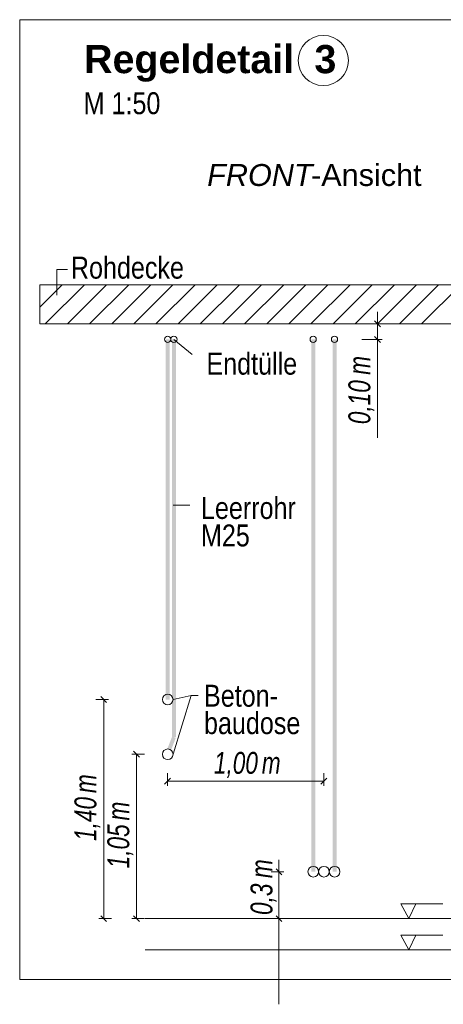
# Model space of a CAD drawing. Extents: x -620 to 300, y 62 to 1112.
# Tile 113 of 236: x 133 to 160, y 670 to 733. Entities that reach past the tile are written whole.
import ezdxf
from ezdxf.lldxf.tags import DXFTag

# ---------------------------------------------------------------- set-up
doc = ezdxf.new("R2010")
doc.units = 0
doc.layers.get('0').update_dxf_attribs({"lineweight": 13})
for name, color, linetype, lineweight, true_color in [('E_Aussparung Bemaßung-A06GA2AY8I', 5, 'Continuous', 9, 0x0000ff), ('E_Betonbaudose', 1, 'Continuous', 13, 0xff0000), ('E_Detail_Beschriftung', 7, 'Continuous', 13, 0x009900), ('E_Detail_Wandschraffur', 7, 'Continuous', 5, 0xc0c0c0), ('E_Leerrohr Beschriftung', 1, 'Continuous', 9, 0xff0000)]:
    doc.layers.add(name, color=color, linetype=linetype, lineweight=lineweight, true_color=true_color)
doc.layers.add('E_Detail_Linie_Text_Bem', color=7, linetype='Continuous', lineweight=13)
doc.styles.get("Standard").update_dxf_attribs({"font": 'ARIALN.TTF'})
tags = doc.linetypes.add('fein_strichliert', pattern=[4, 1, -2, 1]).pattern_tags.tags
tags[8:9] = [DXFTag(74, 4), DXFTag(75, 0), DXFTag(340, '0'), DXFTag(46, 0.0), DXFTag(50, 0.0), DXFTag(44, 0.0), DXFTag(45, 0.0)]
tags[6:7] = [DXFTag(74, 4), DXFTag(75, 0), DXFTag(340, '0'), DXFTag(46, 0.0), DXFTag(50, 0.0), DXFTag(44, 0.0), DXFTag(45, 0.0)]
tags[4:5] = [DXFTag(74, 4), DXFTag(75, 0), DXFTag(340, '0'), DXFTag(46, 0.0), DXFTag(50, 0.0), DXFTag(44, 0.0), DXFTag(45, 0.0)]
tags = doc.linetypes.add('fein_strichliert-A06GA2B28I', pattern=[4, 1, -2, 1]).pattern_tags.tags
tags[8:9] = [DXFTag(74, 4), DXFTag(75, 0), DXFTag(340, '0'), DXFTag(46, 0.0), DXFTag(50, 0.0), DXFTag(44, 0.0), DXFTag(45, 0.0)]
tags[6:7] = [DXFTag(74, 4), DXFTag(75, 0), DXFTag(340, '0'), DXFTag(46, 0.0), DXFTag(50, 0.0), DXFTag(44, 0.0), DXFTag(45, 0.0)]
tags[4:5] = [DXFTag(74, 4), DXFTag(75, 0), DXFTag(340, '0'), DXFTag(46, 0.0), DXFTag(50, 0.0), DXFTag(44, 0.0), DXFTag(45, 0.0)]

# ---------------------------------------------------------------- blocks, each defined once
blk = doc.blocks.new('Referenz-A06GA2B58I')
at = {"layer": 'E_Aussparung Bemaßung-A06GA2AY8I', "linetype": 'Continuous', "ltscale": 0.13}
for p, q in [((155.942, 714.21), (155.942, 706.172)), ((156.242, 713.446), (154.942, 713.446)), ((155.751, 713.637), (156.133, 713.255)), ((156.242, 712.446), (154.942, 712.446)), ((155.751, 712.637), (156.133, 712.256)), ((138.742, 689.446), (137.942, 689.446)), ((138.633, 689.255), (138.251, 689.637)), ((138.442, 689.446), (138.442, 675.446)), ((140.242, 685.946), (141.042, 685.946)), ((140.733, 685.755), (140.351, 686.137)), ((140.542, 685.946), (140.542, 675.446)), ((142.718, 684.422), (142.336, 684.04)), ((142.527, 683.931), (142.527, 684.731)), ((152.706, 684.422), (152.324, 684.04)), ((152.515, 683.931), (152.515, 684.731)), ((142.527, 684.231), (152.515, 684.231)), ((149.642, 679.21), (149.642, 669.975)), ((149.942, 678.446), (149.142, 678.446)), ((149.451, 678.637), (149.833, 678.255)), ((138.633, 675.255), (138.251, 675.637)), ((140.733, 675.255), (140.351, 675.637)), ((149.451, 675.637), (149.833, 675.255)), ((138.142, 675.446), (138.942, 675.446)), ((140.242, 675.446), (141.042, 675.446)), ((149.942, 675.446), (149.142, 675.446))]:
    blk.add_line(p, q, dxfattribs=at)
at = {"layer": 'E_Betonbaudose', "linetype": 'Continuous', "ltscale": 0.13}
for centre, radius in [((142.527, 712.456), 0.2), ((142.927, 712.456), 0.2), ((151.826, 712.456), 0.2), ((153.186, 712.456), 0.2), ((142.536, 689.446), 0.34), ((142.536, 685.946), 0.34), ((151.835, 678.446), 0.34), ((152.515, 678.446), 0.34), ((153.195, 678.446), 0.34)]:
    blk.add_circle(centre, radius, dxfattribs=at)
at = {"layer": 'E_Detail_Linie_Text_Bem', "linetype": 'fein_strichliert-A06GA2B28I', "ltscale": 0.65}
for p, q in [((195.846, 732.874), (133.077, 732.874)), ((133.077, 732.874), (133.077, 671.557)), ((133.077, 671.557), (192.82, 671.557))]:
    blk.add_line(p, q, dxfattribs=at)
at = {"layer": 'E_Detail_Linie_Text_Bem', "color": 0, "linetype": 'Continuous', "ltscale": 0.13}
for p, q in [((135.448, 715.267), (135.448, 716.915)), ((135.448, 716.915), (136.135, 716.915)), ((144.105, 711.494), (142.927, 712.446)), ((143.951, 701.86), (142.891, 701.86)), ((144.025, 689.701), (142.876, 689.446)), ((144.025, 689.701), (142.876, 685.946)), ((144.025, 689.701), (144.486, 689.701)), ((157.935, 675.446), (157.426, 676.396)), ((157.426, 676.396), (160.11, 676.396)), ((158.393, 676.4), (157.935, 675.446)), ((157.935, 673.446), (157.426, 674.396)), ((157.426, 674.396), (160.11, 674.396)), ((158.393, 674.4), (157.935, 673.446))]:
    blk.add_line(p, q, dxfattribs=at)
at = {"layer": 'E_Detail_Linie_Text_Bem', "linetype": 'Continuous', "ltscale": 0.13}
for p, q in [((185.693, 715.946), (134.366, 715.946)), ((134.366, 715.946), (134.366, 713.446)), ((134.366, 713.446), (144.759, 713.446)), ((134.366, 713.446), (183.193, 713.446)), ((144.759, 713.446), (185.693, 713.446)), ((141.093, 675.446), (179.223, 675.446)), ((141.093, 673.446), (179.223, 673.446))]:
    blk.add_line(p, q, dxfattribs=at)
for points in [[(142.661, 712.447), (142.661, 689.446), (142.411, 712.446), (142.411, 689.446)], [(143.052, 712.457), (143.052, 687.021), (142.802, 712.456), (142.802, 687.021)], [(151.96, 712.447), (151.96, 678.446), (151.71, 712.446), (151.71, 678.446)], [(153.32, 712.447), (153.32, 678.446), (153.07, 712.446), (153.07, 678.446)], [(143.044, 686.976), (142.735, 686.186), (142.81, 687.066), (142.502, 686.277)]]:
    blk.add_solid(points, dxfattribs=at)
at = {"layer": 'E_Detail_Wandschraffur', "linetype": 'ByBlock', "ltscale": 0.13}
for p, q in [((134.366, 714.514), (135.799, 715.946)), ((136.127, 713.446), (138.627, 715.946)), ((138.956, 713.446), (141.456, 715.946)), ((141.784, 713.446), (144.284, 715.946)), ((144.613, 713.446), (147.113, 715.946)), ((147.441, 713.446), (149.941, 715.946)), ((150.27, 713.446), (152.77, 715.946)), ((153.098, 713.446), (155.598, 715.946)), ((155.926, 713.446), (158.426, 715.946)), ((158.755, 713.446), (161.255, 715.946))]:
    blk.add_line(p, q, dxfattribs=at)
at = {"layer": 'E_Detail_Wandschraffur', "linetype": 'fein_strichliert', "ltscale": 0.13}
for p, q in [((134.366, 715.928), (134.385, 715.946)), ((134.713, 713.446), (137.213, 715.946)), ((137.542, 713.446), (140.042, 715.946)), ((140.37, 713.446), (142.87, 715.946)), ((143.199, 713.446), (145.699, 715.946)), ((146.027, 713.446), (148.527, 715.946)), ((148.855, 713.446), (151.355, 715.946)), ((151.684, 713.446), (154.184, 715.946)), ((154.512, 713.446), (157.012, 715.946)), ((157.341, 713.446), (159.841, 715.946))]:
    blk.add_line(p, q, dxfattribs=at)
at = {"layer": 'E_Leerrohr Beschriftung', "linetype": 'Continuous', "ltscale": 0.13}
blk.add_circle((152.475, 730.266), 1.6, dxfattribs=at)
at = {"layer": 'E_Aussparung Bemaßung-A06GA2AY8I', "linetype": 'Continuous', "ltscale": 0.13, "char_height": 1.4, "attachment_point": 1, "rotation": 90}
for s, insert in [('{\\W0.9;\\fArial Narrow|b0|i1;m}', (154.076, 710.187)), ('{\\W0.9;\\fArial Narrow|b0|i1;0,10 }', (154.076, 707.034)), ('{\\W0.9;\\fArial Narrow|b0|i1;m}', (136.576, 683.467)), ('{\\W0.9;\\fArial Narrow|b0|i1;1,40 }', (136.576, 680.41)), ('{\\W0.9;\\fArial Narrow|b0|i1;m}', (138.676, 681.717)), ('{\\W0.9;\\fArial Narrow|b0|i1;1,05 }', (138.676, 678.66)), ('{\\W0.9;\\fArial Narrow|b0|i1;m}', (147.824, 678.032)), ('{\\W0.9;\\fArial Narrow|b0|i1;0,3 }', (147.824, 675.682))]:
    blk.add_mtext(s, dxfattribs=dict(at, insert=insert))
at = {"layer": 'E_Aussparung Bemaßung-A06GA2AY8I', "linetype": 'Continuous', "ltscale": 0.13, "char_height": 1.4, "attachment_point": 1}
for s, insert in [('{\\W0.9;\\fArial Narrow|b0|i1;1,00 }', (145.485, 686.098)), ('{\\W0.9;\\fArial Narrow|b0|i1;m}', (148.542, 686.098))]:
    blk.add_mtext(s, dxfattribs=dict(at, insert=insert))
at = {"layer": 'E_Detail_Beschriftung', "color": 1, "linetype": 'Continuous', "lineweight": 35, "ltscale": 0.35, "true_color": 0xff0000, "char_height": 1.8, "attachment_point": 1}
for s, insert in [('{\\fArial|b1|i0;Regeldetail}', (137.194, 731.258)), ('{\\fArial|b1|i0;3}', (151.908, 731.258))]:
    blk.add_mtext(s, dxfattribs=dict(at, insert=insert))
at = {"layer": 'E_Detail_Beschriftung', "linetype": 'Continuous', "ltscale": 0.13, "char_height": 1.4, "attachment_point": 1}
for s, insert in [('{\\fArial Narrow;M 1:50}', (137.164, 728.237)), ('{\\fArial Narrow;Rohdecke}', (136.349, 717.732)), ('{\\fArial Narrow;Endtülle}', (145.007, 711.599)), ('{\\fArial Narrow;Leerrohr}', (144.659, 702.381)), ('{\\fArial Narrow;M25}', (144.659, 700.628)), ('{\\fArial Narrow;Beton-}', (144.852, 690.387)), ('{\\fArial Narrow;baudose}', (144.852, 688.637))]:
    blk.add_mtext(s, dxfattribs=dict(at, insert=insert))
at = {"layer": 'E_Detail_Beschriftung', "linetype": 'Continuous', "lineweight": -2, "ltscale": 0.25, "char_height": 1.4, "attachment_point": 1}
for s, insert in [('{\\fArial|b0|i1;FRONT}', (145.054, 723.652)), ('{\\fArial;-Ansicht}', (151.69, 723.652))]:
    blk.add_mtext(s, dxfattribs=dict(at, insert=insert))

msp = doc.modelspace()

# ---------------------------------------------------------------- block references
at = {"color": 8, "lineweight": 25, "ltscale": 0.25, "true_color": 0x808080}
msp.add_blockref('Referenz-A06GA2B58I', (0, 0), dxfattribs=at)

doc.saveas('drawing.dxf')
